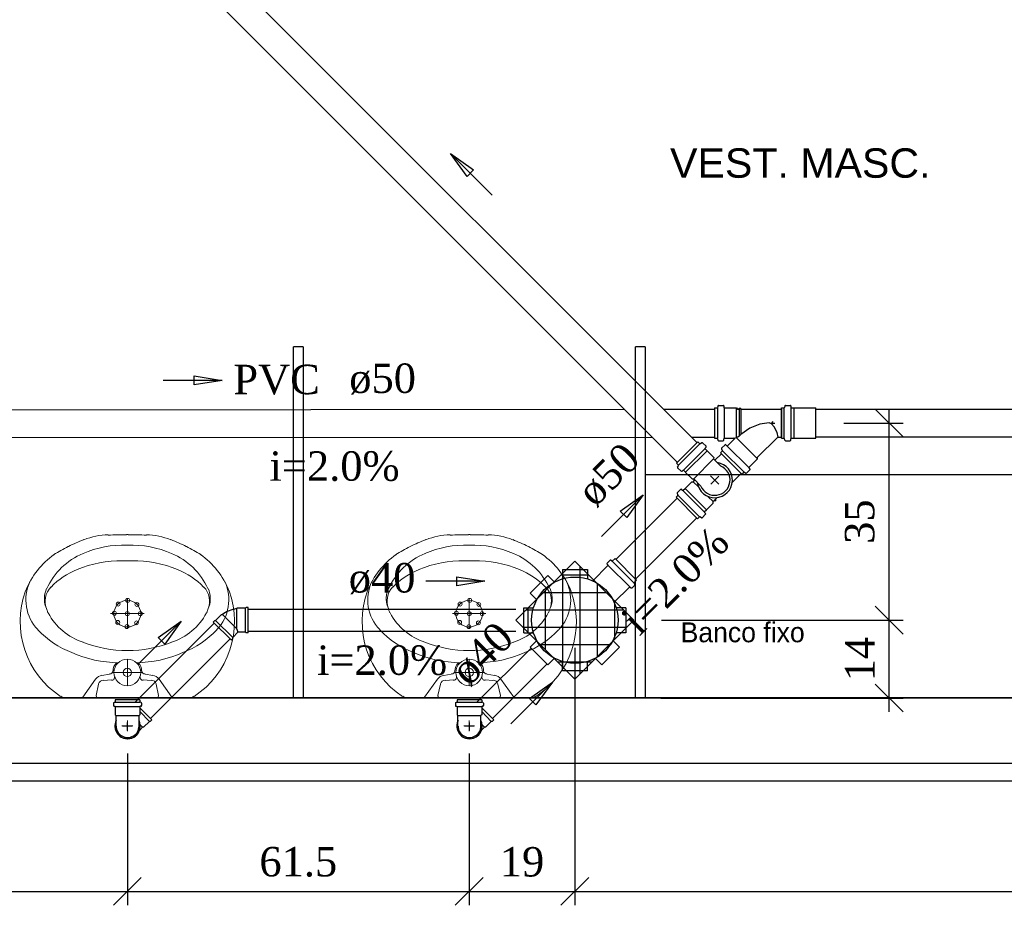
# Model space of a CAD drawing. Header units: millimetres. Extents: x 664 to 730045, y -4 to 80.
# Tile 46 of 78: x 733.97 to 741.05, y 19.12 to 25.5. Entities that reach past the tile are written whole.
import ezdxf

# ---------------------------------------------------------------- set-up
doc = ezdxf.new("R2010")
doc.units = ezdxf.units.MM
doc.header["$MEASUREMENT"] = 0
for name, color, linetype, lineweight in [('CV-Sentido tubo', 7, 'Continuous', 20), ('CV-Seção tubo', 1, 'Continuous', 30), ('Simbolos', 1, 'Continuous', 30), ('SIMBOLOS INT', 8, 'Continuous', 5), ('SIMBOLOS-INT', 1, 'Continuous', 30), ('Simbolos_int', 1, 'Continuous', 30), ('TQ-Sentido tubo', 7, 'Continuous', 20), ('TQ-Seção tubo', 1, 'Continuous', 30), ('TQ-Textos tubo', 7, 'Continuous', 20)]:
    doc.layers.add(name, color=color, linetype=linetype, lineweight=lineweight)
doc.styles.add('Arial', font='arial.ttf')
doc.styles.add('CenturyGothic', font='GOTHIC.TTF')
doc.styles.add('TimesNewRoman', font='times.ttf')
doc.dimstyles.get("Standard").update_dxf_attribs({"dimtxt": 0.18, "dimasz": 0.18, "dimexe": 0.18, "dimexo": 0.0625, "dimgap": 0.09, "dimtad": 0, "dimtih": 1, "dimtoh": 1, "dimdec": 4, "dimzin": 0, "dimdsep": 46, "dimtxsty": 'Standard', "dimcen": 0.09, "dimadec": 0, "dimazin": 0, "dimtfac": 1, "dimtdec": 4, "dimtofl": 0, "dimtmove": 0, "dimatfit": 3, "dimfxl": 0, "dimtolj": 1, "dimtzin": 0, "dimarcsym": 0})
doc.dimstyles.new('UM_25.000000', dxfattribs={"dimtxt": 0.18, "dimasz": 0.2, "dimexe": 0.1, "dimexo": 0.2, "dimgap": 0, "dimtad": 1, "dimtih": 1, "dimtoh": 1, "dimdec": 1, "dimlfac": 25, "dimzin": 0, "dimdsep": 46, "dimtxsty": 'Standard', "dimblk": 'CLOSED', "dimblk1": 'CLOSED', "dimblk2": 'CLOSED', "dimcen": 0.09, "dimdle": 0.1, "dimadec": 1, "dimazin": 2, "dimtfac": 1, "dimtdec": 4, "dimtofl": 0, "dimtmove": 0, "dimatfit": 3, "dimldrblk": 'CLOSED', "dimfxl": 0, "dimtolj": 1, "dimarcsym": 0})

# ---------------------------------------------------------------- blocks, each defined once
blk = doc.blocks.new('_OBLIQUE')
at = {"color": 0, "linetype": 'ByBlock', "lineweight": -2}
blk.add_line((-0.5, -0.5), (0.5, 0.5), dxfattribs=at)
blk = doc.blocks.new('*D62')
at = {"color": 0, "linetype": 'Continuous', "lineweight": -2}
for p, q in [((740.2241, 20.5148), (740.2241, 21.2748)), ((738.5861, 21.1748), (740.3241, 21.1748)), ((738.5801, 20.6148), (740.3241, 20.6148))]:
    blk.add_line(p, q, dxfattribs=at)
at = {"layer": 'Defpoints', "color": 0}
for p in [(738.3861, 21.1748), (740.2241, 21.1748), (738.3801, 20.6148)]:
    blk.add_point(p, dxfattribs=at)
at = {"color": 0, "lineweight": -2, "xscale": 0.2, "yscale": 0.2, "zscale": 0.2}
for p, rotation in [((740.2241, 21.1748), 90), ((740.2241, 20.6148), 270)]:
    blk.add_blockref('_OBLIQUE', p, dxfattribs=dict(at, rotation=rotation))
at = {"color": 7, "insert": (740.0123, 20.8948), "char_height": 0.2118, "attachment_point": 5, "rotation": 90, "style": 'TimesNewRoman'}
blk.add_mtext('\\A1;14', dxfattribs=at)
blk = doc.blocks.new('*D63')
at = {"color": 0, "linetype": 'Continuous', "lineweight": -2}
for p, q in [((740.2241, 21.0748), (740.2241, 22.6932)), ((739.8971, 22.5932), (740.3241, 22.5932)), ((738.5861, 21.1748), (740.3241, 21.1748))]:
    blk.add_line(p, q, dxfattribs=at)
at = {"layer": 'Defpoints', "color": 0}
for p in [(739.6971, 22.5932), (740.2241, 22.5932), (738.3861, 21.1748)]:
    blk.add_point(p, dxfattribs=at)
at = {"color": 0, "lineweight": -2, "xscale": 0.2, "yscale": 0.2, "zscale": 0.2}
for p, rotation in [((740.2241, 22.5932), 90), ((740.2241, 21.1748), 270)]:
    blk.add_blockref('_OBLIQUE', p, dxfattribs=dict(at, rotation=rotation))
at = {"color": 7, "insert": (740.0123, 21.884), "char_height": 0.2118, "attachment_point": 5, "rotation": 90, "style": 'TimesNewRoman'}
blk.add_mtext('\\A1;35', dxfattribs=at)
blk = doc.blocks.new('*D66')
at = {"color": 0, "linetype": 'Continuous', "lineweight": -2}
for p, q in [((731.6711, 20.2148), (731.6711, 19.123)), ((734.7421, 20.2148), (734.7421, 19.123)), ((731.5711, 19.223), (734.8421, 19.223))]:
    blk.add_line(p, q, dxfattribs=at)
at = {"layer": 'Defpoints', "color": 0}
for p in [(731.6711, 20.4148), (734.7421, 20.4148), (734.7421, 19.223)]:
    blk.add_point(p, dxfattribs=at)
at = {"color": 0, "lineweight": -2, "xscale": 0.2, "yscale": 0.2, "zscale": 0.2, "rotation": 180}
blk.add_blockref('_OBLIQUE', (731.6711, 19.223), dxfattribs=at)
at = {"color": 0, "lineweight": -2, "xscale": 0.2, "yscale": 0.2, "zscale": 0.2}
blk.add_blockref('_OBLIQUE', (734.7421, 19.223), dxfattribs=at)
at = {"color": 7, "insert": (733.2066, 19.4348), "char_height": 0.2118, "attachment_point": 5, "rotation": 0.00573, "style": 'TimesNewRoman'}
blk.add_mtext('\\A1;77', dxfattribs=at)
blk = doc.blocks.new('*D67')
at = {"color": 0, "linetype": 'Continuous', "lineweight": -2}
for p, q in [((734.7421, 20.2148), (734.7421, 19.123)), ((737.2021, 20.2148), (737.2021, 19.123)), ((734.6421, 19.223), (737.3021, 19.223))]:
    blk.add_line(p, q, dxfattribs=at)
at = {"layer": 'Defpoints', "color": 0}
for p in [(734.7421, 20.4148), (737.2021, 20.4148), (737.2021, 19.223)]:
    blk.add_point(p, dxfattribs=at)
at = {"color": 0, "lineweight": -2, "xscale": 0.2, "yscale": 0.2, "zscale": 0.2, "rotation": 180}
blk.add_blockref('_OBLIQUE', (734.7421, 19.223), dxfattribs=at)
at = {"color": 0, "lineweight": -2, "xscale": 0.2, "yscale": 0.2, "zscale": 0.2}
blk.add_blockref('_OBLIQUE', (737.2021, 19.223), dxfattribs=at)
at = {"color": 7, "insert": (735.9721, 19.4348), "char_height": 0.2118, "attachment_point": 5, "rotation": 0.00573, "style": 'TimesNewRoman'}
blk.add_mtext('\\A1;61.5', dxfattribs=at)
blk = doc.blocks.new('*D68')
at = {"color": 0, "linetype": 'Continuous', "lineweight": -2}
for p, q in [((737.9621, 20.9748), (737.9621, 19.123)), ((737.2021, 20.2148), (737.2021, 19.123)), ((737.1021, 19.223), (738.0621, 19.223))]:
    blk.add_line(p, q, dxfattribs=at)
at = {"layer": 'Defpoints', "color": 0}
for p in [(737.9621, 21.1748), (737.2021, 20.4148), (737.9621, 19.223)]:
    blk.add_point(p, dxfattribs=at)
at = {"color": 0, "lineweight": -2, "xscale": 0.2, "yscale": 0.2, "zscale": 0.2, "rotation": 180}
blk.add_blockref('_OBLIQUE', (737.2021, 19.223), dxfattribs=at)
at = {"color": 0, "lineweight": -2, "xscale": 0.2, "yscale": 0.2, "zscale": 0.2}
blk.add_blockref('_OBLIQUE', (737.9621, 19.223), dxfattribs=at)
at = {"color": 7, "insert": (737.5821, 19.4348), "char_height": 0.2118, "attachment_point": 5, "rotation": 0.00573, "style": 'TimesNewRoman'}
blk.add_mtext('\\A1;19', dxfattribs=at)
blk = doc.blocks.new('*D69')
at = {"color": 0, "linetype": 'Continuous', "lineweight": -2}
for p, q in [((737.9621, 20.9748), (737.9621, 19.123)), ((747.0521, 19.8178), (747.0521, 19.123)), ((737.8621, 19.223), (747.1521, 19.223))]:
    blk.add_line(p, q, dxfattribs=at)
at = {"layer": 'Defpoints', "color": 0}
for p in [(737.9621, 21.1748), (747.0521, 20.0178), (747.0521, 19.223)]:
    blk.add_point(p, dxfattribs=at)
at = {"color": 0, "lineweight": -2, "xscale": 0.2, "yscale": 0.2, "zscale": 0.2, "rotation": 180}
blk.add_blockref('_OBLIQUE', (737.9621, 19.223), dxfattribs=at)
at = {"color": 0, "lineweight": -2, "xscale": 0.2, "yscale": 0.2, "zscale": 0.2}
blk.add_blockref('_OBLIQUE', (747.0521, 19.223), dxfattribs=at)
at = {"color": 7, "insert": (742.5071, 19.4348), "char_height": 0.2118, "attachment_point": 5, "style": 'TimesNewRoman'}
blk.add_mtext('\\A1;227', dxfattribs=at)

msp = doc.modelspace()

# ---------------------------------------------------------------- hatches: boundary and pattern name
at = {"linetype": 'Continuous'}
h = msp.add_hatch(dxfattribs=at)
h.set_pattern_fill('NET', color=256, style=0)
h.paths.add_polyline_path([(737.5378, 21.1748), (737.9621, 21.5991), (738.3861, 21.1748), (737.9621, 20.7505)])

# ---------------------------------------------------------------- linework, layer by layer
at = {"color": 7}
for p, q in [((735.9371, 20.6158), (735.9371, 23.1408)), ((736.0071, 23.1408), (735.9371, 23.1408)), ((736.0071, 23.1408), (736.0071, 20.6158)), ((738.3981, 20.6158), (738.3981, 23.1408)), ((738.4681, 23.1408), (738.3981, 23.1408)), ((738.4681, 23.1408), (738.4681, 20.6158)), ((742.2181, 22.2208), (738.4681, 22.2208)), ((746.5541, 20.6158), (730.1951, 20.6158)), ((746.5611, 20.6148), (730.1991, 20.6148)), ((746.3901, 20.1438), (730.3761, 20.1438)), ((730.1951, 20.0178), (746.5541, 20.0178)), ((730.1991, 20.0178), (746.5611, 20.0178))]:
    msp.add_line(p, q, dxfattribs=at)
for p, q in [((737.5378, 21.1748), (737.9621, 21.5991)), ((737.9621, 21.5991), (738.3861, 21.1748)), ((737.5378, 21.1748), (737.9621, 20.7505)), ((737.9621, 20.7505), (738.3861, 21.1748))]:
    msp.add_line(p, q)
at = {"layer": 'CV-Seção tubo'}
for p, q in [((738.8421, 22.4515), (735.5336, 25.76)), ((738.7001, 22.3101), (735.3921, 25.6186))]:
    msp.add_line(p, q, dxfattribs=at)
at = {"layer": 'Simbolos'}
for p, q in [((738.9671, 22.7022), (738.9671, 22.4842)), ((738.9671, 22.7022), (738.9841, 22.7022)), ((738.9921, 22.7172), (738.9881, 22.7052)), ((738.9951, 22.7202), (739.0301, 22.7202)), ((739.0341, 22.7172), (739.0351, 22.7062)), ((739.0391, 22.7022), (739.0581, 22.7022)), ((739.0581, 22.7022), (739.0591, 22.7022)), ((739.0591, 22.7022), (739.1261, 22.7022)), ((739.1261, 22.7022), (739.1331, 22.6942)), ((739.1331, 22.6942), (739.1441, 22.6942)), ((739.1441, 22.7002), (739.1561, 22.7002)), ((739.1441, 22.6942), (739.1441, 22.7002)), ((739.1561, 22.6942), (739.1561, 22.7002)), ((739.1561, 22.6942), (739.4491, 22.6942)), ((739.4491, 22.4842), (739.4491, 22.7022)), ((739.4491, 22.7022), (739.4661, 22.7022)), ((739.4731, 22.7172), (739.4701, 22.7052)), ((739.4771, 22.7202), (739.5121, 22.7202)), ((739.5161, 22.7172), (739.5171, 22.7062)), ((739.5211, 22.7022), (739.5401, 22.7022)), ((739.5401, 22.7022), (739.5411, 22.7022)), ((739.5411, 22.7022), (739.6971, 22.7022)), ((738.9671, 22.4842), (738.9841, 22.4842)), ((738.9921, 22.4692), (738.9881, 22.4812)), ((738.9951, 22.4662), (739.0301, 22.4662)), ((739.0341, 22.4692), (739.0351, 22.4802)), ((739.0391, 22.4842), (739.0581, 22.4842)), ((739.0581, 22.4842), (739.0591, 22.4842)), ((739.0591, 22.4842), (739.1061, 22.4842)), ((739.0611, 22.4302), (739.1091, 22.4782)), ((739.2771, 22.3472), (739.4191, 22.4902)), ((739.4241, 22.4922), (739.4491, 22.4922)), ((739.4491, 22.4842), (739.4661, 22.4842)), ((739.4731, 22.4692), (739.4701, 22.4812)), ((739.4771, 22.4662), (739.5121, 22.4662)), ((739.5161, 22.4692), (739.5171, 22.4802)), ((739.5211, 22.4842), (739.5401, 22.4842)), ((739.5401, 22.4842), (739.5411, 22.4842)), ((739.5411, 22.4842), (739.6971, 22.4842)), ((738.6941, 22.3037), (738.8481, 22.4579)), ((738.8481, 22.4579), (738.8601, 22.4458)), ((738.8761, 22.4515), (738.8651, 22.4451)), ((738.8811, 22.4508), (738.9061, 22.426)), ((738.9061, 22.4211), (738.8991, 22.4126)), ((738.8991, 22.407), (738.9131, 22.3935)), ((738.9131, 22.3935), (738.9131, 22.3928)), ((738.9131, 22.3928), (738.9611, 22.3454)), ((739.0101, 22.3792), (739.0231, 22.3912)), ((739.0171, 22.4072), (739.0231, 22.3962)), ((739.0181, 22.4122), (739.0431, 22.4362)), ((739.0481, 22.4372), (739.0561, 22.4302)), ((738.9611, 22.3454), (738.9601, 22.3348)), ((738.9601, 22.3348), (739.0121, 22.2832)), ((738.9691, 22.3256), (739.0171, 22.373)), ((739.0101, 22.3792), (739.1651, 22.2242)), ((739.2161, 22.2752), (739.2771, 22.3362)), ((739.2771, 22.3362), (739.2771, 22.3472)), ((738.6941, 22.3037), (738.7061, 22.2917)), ((738.7001, 22.2761), (738.7071, 22.2867)), ((738.7011, 22.2712), (738.7261, 22.2464)), ((738.7311, 22.2457), (738.7391, 22.2528)), ((738.7451, 22.2528), (738.7581, 22.2394)), ((739.1981, 22.2322), (739.2221, 22.2572)), ((739.2231, 22.2622), (739.2161, 22.2702)), ((738.7581, 22.2394), (738.7591, 22.2387)), ((738.7591, 22.2387), (738.8071, 22.1913)), ((738.8071, 22.1913), (738.8171, 22.192)), ((738.8141, 22.1708), (738.8261, 22.1828)), ((738.8171, 22.192), (738.8691, 22.1404)), ((738.8181, 22.1828), (738.8221, 22.187)), ((738.8211, 22.1779), (738.8181, 22.1828)), ((739.0951, 22.1658), (739.1591, 22.2302)), ((739.1651, 22.2242), (739.1771, 22.2372)), ((739.1931, 22.2312), (739.1821, 22.2372)), ((738.6981, 22.0916), (738.7231, 22.1163)), ((738.7281, 22.117), (738.7371, 22.11)), ((738.7421, 22.11), (738.7561, 22.1234)), ((738.7561, 22.1234), (738.8041, 22.1715)), ((738.8041, 22.1715), (738.8141, 22.1708)), ((738.6911, 22.0591), (738.7031, 22.0711)), ((738.8451, 21.9049), (738.6911, 22.0591)), ((738.6981, 22.0866), (738.7041, 22.076)), ((738.9571, 22.0279), (738.9861, 22.0569)), ((738.9641, 22.035), (738.9691, 22.0315)), ((738.9691, 22.0315), (738.9771, 22.0393)), ((738.9731, 22.0442), (738.9771, 22.0393)), ((738.8961, 21.9558), (738.9101, 21.9693)), ((738.9101, 21.9693), (738.9581, 22.0173)), ((738.9581, 22.0173), (738.9571, 22.0279)), ((738.8451, 21.9049), (738.8571, 21.9169)), ((738.8731, 21.9113), (738.8621, 21.9176)), ((738.8781, 21.912), (738.9031, 21.9367)), ((738.9031, 21.9417), (738.8961, 21.9502)), ((738.2511, 21.6182), (738.2311, 21.5984)), ((738.4051, 21.464), (738.2511, 21.6182)), ((737.8721, 21.5404), (738.0521, 21.5404)), ((737.8721, 21.5404), (737.8721, 21.4725)), ((738.0521, 21.5404), (738.0521, 21.4725)), ((738.2001, 21.5672), (738.0911, 21.4576)), ((738.2001, 21.5729), (738.1931, 21.5814)), ((738.2131, 21.6054), (738.1941, 21.5863)), ((738.2311, 21.5984), (738.2181, 21.6061)), ((737.6401, 21.37), (737.7671, 21.4972)), ((737.7671, 21.4972), (737.8161, 21.4485)), ((738.3541, 21.4131), (738.2451, 21.3035)), ((738.3601, 21.4131), (738.3691, 21.406)), ((738.3931, 21.4258), (738.3741, 21.4067)), ((738.4051, 21.464), (738.3861, 21.4442)), ((738.3861, 21.4442), (738.3931, 21.4308)), ((737.6401, 21.37), (737.6881, 21.3212)), ((735.5325, 21.2618), (735.5275, 21.2568)), ((735.5919, 21.2618), (735.5325, 21.2618)), ((735.5961, 21.266), (735.5919, 21.2618)), ((735.6117, 21.266), (735.5961, 21.266)), ((735.6117, 21.0836), (735.6117, 21.266)), ((737.5961, 21.085), (737.5961, 21.2646)), ((737.5961, 21.2646), (737.6641, 21.2646)), ((738.3281, 21.2646), (738.2601, 21.2646)), ((738.3281, 21.2646), (738.3281, 21.085)), ((735.3769, 21.1727), (735.4194, 21.2151)), ((735.4194, 21.2151), (735.4264, 21.2151)), ((735.36, 21.1614), (735.3713, 21.1727)), ((735.4887, 21.0327), (735.36, 21.1614)), ((735.3713, 21.1727), (735.3769, 21.1727)), ((735.4887, 21.0327), (735.5, 21.044)), ((735.5, 21.0496), (735.5382, 21.0878)), ((735.5, 21.044), (735.5, 21.0496)), ((735.5919, 21.0878), (735.5382, 21.0878)), ((735.5961, 21.0836), (735.5919, 21.0878)), ((735.6117, 21.0836), (735.5961, 21.0836)), ((737.5961, 21.085), (737.6641, 21.085)), ((738.3281, 21.085), (738.2601, 21.085)), ((737.6401, 20.9796), (737.6881, 21.0284)), ((737.7671, 20.8524), (737.6401, 20.9796)), ((738.2841, 20.9796), (738.1571, 20.8524)), ((738.2841, 20.9796), (738.2361, 21.0284)), ((737.7671, 20.8524), (737.8161, 20.9011)), ((738.1571, 20.8524), (738.1081, 20.9011)), ((737.8721, 20.8092), (737.8721, 20.8771)), ((738.0521, 20.8092), (738.0521, 20.8771)), ((738.0521, 20.8092), (737.8721, 20.8092)), ((734.6431, 20.5788), (734.6431, 20.5598)), ((734.6461, 20.5828), (734.6521, 20.5848)), ((734.6471, 20.5558), (734.6521, 20.5558)), ((734.8321, 20.6008), (734.6551, 20.6008)), ((734.6551, 20.6008), (734.6551, 20.5888)), ((734.6551, 20.5518), (734.6551, 20.4948)), ((734.8321, 20.6008), (734.8321, 20.5888)), ((734.8321, 20.5518), (734.8321, 20.4948)), ((734.8411, 20.5828), (734.8351, 20.5848)), ((734.8401, 20.5558), (734.8351, 20.5558)), ((734.8441, 20.5788), (734.8441, 20.5598)), ((737.1031, 20.5788), (737.1031, 20.5598)), ((737.1061, 20.5828), (737.1121, 20.5848)), ((737.1071, 20.5558), (737.1121, 20.5558)), ((737.2921, 20.6008), (737.1151, 20.6008)), ((737.1151, 20.6008), (737.1151, 20.5888)), ((737.1151, 20.5518), (737.1151, 20.4948)), ((737.2921, 20.6008), (737.2921, 20.5888)), ((737.2921, 20.5518), (737.2921, 20.4948)), ((737.3011, 20.5828), (737.2951, 20.5848)), ((737.3001, 20.5558), (737.2951, 20.5558)), ((737.3041, 20.5788), (737.3041, 20.5598)), ((734.6551, 20.4948), (734.6611, 20.4888)), ((734.6611, 20.4518), (734.6611, 20.4888)), ((734.8321, 20.4948), (734.8261, 20.4888)), ((734.8261, 20.4518), (734.8261, 20.4888)), ((734.9181, 20.4588), (734.8321, 20.5448)), ((737.1151, 20.4948), (737.1211, 20.4888)), ((737.1211, 20.4518), (737.1211, 20.4888)), ((737.2921, 20.4948), (737.2861, 20.4888)), ((737.2861, 20.4518), (737.2861, 20.4888)), ((737.3781, 20.4588), (737.2921, 20.5448)), ((734.6611, 20.4128), (734.6611, 20.4518)), ((734.8261, 20.4128), (734.8261, 20.4518)), ((734.8291, 20.3818), (734.8521, 20.4048)), ((734.8591, 20.4048), (734.8521, 20.4048)), ((734.9011, 20.4468), (734.8591, 20.4048)), ((734.9071, 20.4468), (734.9011, 20.4468)), ((734.9181, 20.4588), (734.9071, 20.4468)), ((737.1211, 20.4128), (737.1211, 20.4518)), ((737.2861, 20.4128), (737.2861, 20.4518)), ((737.2891, 20.3818), (737.3121, 20.4048)), ((737.3191, 20.4048), (737.3121, 20.4048)), ((737.3611, 20.4468), (737.3191, 20.4048)), ((737.3671, 20.4468), (737.3611, 20.4468)), ((737.3781, 20.4588), (737.3671, 20.4468))]:
    msp.add_line(p, q, dxfattribs=at)
msp.add_circle((737.9621, 21.1748), 0.3108, dxfattribs=at)
for centre, radius, start, end in [((738.9841, 22.7062), 0.004, 270, 345), ((738.9951, 22.7162), 0.004, 90, 165), ((739.0301, 22.7162), 0.004, 4.99989, 90), ((739.0391, 22.7062), 0.004, 185, 270), ((739.4661, 22.7062), 0.004, 270, 345), ((739.4771, 22.7162), 0.004, 90, 165), ((739.5121, 22.7162), 0.004, 5, 90), ((739.5211, 22.7062), 0.004, 185, 270), ((738.9841, 22.4802), 0.004, 14.9999, 90), ((738.9951, 22.4702), 0.004, 195, 270), ((739.0301, 22.4702), 0.004, 270, 355), ((739.0391, 22.4802), 0.004, 90, 175), ((739.1061, 22.4802), 0.004, 315, 90), ((739.4241, 22.4862), 0.006, 90, 135), ((739.4661, 22.4802), 0.004, 15, 90), ((739.4771, 22.4702), 0.004, 195, 270), ((739.5121, 22.4702), 0.004, 270, 355), ((739.5211, 22.4802), 0.004, 90, 175), ((738.8631, 22.4487), 0.004, 225, 300), ((738.8781, 22.448), 0.004, 45, 120), ((738.9021, 22.4098), 0.004, 140, 225), ((738.9031, 22.4232), 0.004, 320, 45), ((739.0211, 22.4092), 0.004, 135, 210), ((739.0201, 22.3942), 0.004, 315, 30.0001), ((739.0451, 22.4342), 0.004, 49.9998, 135), ((739.0591, 22.4332), 0.004, 230, 315), ((738.7041, 22.274), 0.004, 150, 225), ((738.7031, 22.2889), 0.004, 330, 45), ((738.7291, 22.2493), 0.004, 225, 310), ((738.7421, 22.25), 0.004, 45, 130), ((738.9691, 22.1828), 0.1094, 202.953, 67.0474), ((739.2191, 22.2732), 0.004, 135, 220), ((739.2201, 22.2592), 0.004, 315, 39.9996), ((739.1801, 22.2342), 0.004, 60, 135), ((739.1951, 22.2352), 0.004, 240, 315), ((738.7261, 22.1135), 0.004, 50, 135), ((738.7391, 22.1128), 0.004, 230, 315), ((738.7011, 22.0888), 0.004, 135, 210), ((738.7001, 22.0739), 0.004, 315, 30), ((738.8601, 21.9141), 0.004, 60, 135), ((738.8751, 21.9148), 0.004, 240, 315), ((738.8991, 21.953), 0.004, 135, 220), ((738.9001, 21.9396), 0.004, 315, 40), ((738.1971, 21.5835), 0.004, 135, 220), ((738.1971, 21.5701), 0.004, 315, 40), ((738.2161, 21.6026), 0.004, 59.9999, 135), ((738.2311, 21.6033), 0.004, 240, 315), ((738.3571, 21.4103), 0.004, 49.9999, 135), ((738.3711, 21.4096), 0.004, 230, 315), ((738.3911, 21.4435), 0.004, 135, 210), ((738.3901, 21.4287), 0.004, 315, 30), ((735.5636, 21.027), 0.2337, 98.9327, 126.067), ((734.6471, 20.5788), 0.004, 105, 180), ((734.6471, 20.5598), 0.004, 180, 265), ((734.6511, 20.5518), 0.004, 0.00001, 85), ((734.6511, 20.5888), 0.004, 285, 0.00001), ((734.8361, 20.5888), 0.004, 180, 255), ((734.8361, 20.5518), 0.004, 95, 180), ((734.8401, 20.5598), 0.004, 275, 0.00001), ((734.8401, 20.5788), 0.004, 0.00001, 75), ((737.1071, 20.5788), 0.004, 105, 180), ((737.1071, 20.5598), 0.004, 180, 265), ((737.1111, 20.5518), 0.004, 0.00009, 84.9999), ((737.1111, 20.5888), 0.004, 285, 0.00009), ((737.2961, 20.5888), 0.004, 180, 255), ((737.2961, 20.5518), 0.004, 94.9999, 180), ((737.3001, 20.5598), 0.004, 275, 0.00009), ((737.3001, 20.5788), 0.004, 0.00009, 74.9999), ((734.7441, 20.4128), 0.0823, 180, 0.00001), ((737.2041, 20.4128), 0.0823, 180, 0.00009)]:
    msp.add_arc(centre, radius, start, end, dxfattribs=at)
at = {"layer": 'SIMBOLOS INT', "linetype": 'Continuous'}
for p, q in [((734.7361, 21.7918), (734.7421, 21.7918)), ((734.7421, 21.7918), (734.7481, 21.7918)), ((737.1961, 21.7918), (737.2021, 21.7918)), ((737.2021, 21.7918), (737.2081, 21.7918)), ((734.7121, 21.6028), (734.7421, 21.6028)), ((734.7421, 21.6028), (734.7721, 21.6028)), ((737.1721, 21.6028), (737.2021, 21.6028)), ((737.2021, 21.6028), (737.2321, 21.6028)), ((734.7421, 21.3298), (734.7421, 21.1138)), ((737.2021, 21.3298), (737.2021, 21.1138)), ((734.1541, 21.2758), (734.1601, 21.2608)), ((735.3241, 21.2608), (735.3301, 21.2758)), ((736.6141, 21.2758), (736.6201, 21.2608)), ((737.7841, 21.2608), (737.7901, 21.2758)), ((734.6221, 21.2218), (734.7421, 21.2218)), ((734.8621, 21.2218), (734.7421, 21.2218)), ((737.0821, 21.2218), (737.2021, 21.2218)), ((737.3221, 21.2218), (737.2021, 21.2218)), ((734.7421, 20.8948), (734.7421, 20.7028)), ((737.2021, 20.8948), (737.2021, 20.7028)), ((734.5591, 20.7778), (734.6131, 20.7868)), ((734.8471, 20.7988), (734.6341, 20.7988)), ((734.9251, 20.7778), (734.8711, 20.7868)), ((737.0191, 20.7778), (737.0731, 20.7868)), ((737.3071, 20.7988), (737.0941, 20.7988)), ((737.3851, 20.7778), (737.3311, 20.7868)), ((734.4211, 20.6218), (734.5141, 20.7508)), ((734.5171, 20.6338), (734.5351, 20.7148)), ((734.5711, 20.7418), (734.6281, 20.7448)), ((734.9131, 20.7418), (734.8561, 20.7448)), ((734.9671, 20.6338), (734.9491, 20.7148)), ((735.0631, 20.6218), (734.9701, 20.7508)), ((736.8811, 20.6218), (736.9741, 20.7508)), ((736.9771, 20.6338), (736.9951, 20.7148)), ((737.0311, 20.7418), (737.0881, 20.7448)), ((737.3731, 20.7418), (737.3161, 20.7448)), ((737.4271, 20.6338), (737.4091, 20.7148)), ((737.5231, 20.6218), (737.4301, 20.7508)), ((734.7421, 20.6158), (734.2951, 20.6158)), ((735.1891, 20.6158), (734.7421, 20.6158)), ((737.2021, 20.6158), (736.7551, 20.6158)), ((737.6491, 20.6158), (737.2021, 20.6158)), ((734.7031, 20.4148), (734.7811, 20.4148)), ((734.7421, 20.3758), (734.7421, 20.4538)), ((737.1631, 20.4148), (737.2411, 20.4148)), ((737.2021, 20.3758), (737.2021, 20.4538))]:
    msp.add_line(p, q, dxfattribs=at)
for centre, radius in [((734.7451, 21.3178), 0.014), ((737.2051, 21.3178), 0.014), ((734.7421, 21.2218), 0.096), ((734.6761, 21.2908), 0.014), ((734.8111, 21.2878), 0.014), ((737.2021, 21.2218), 0.096), ((737.1361, 21.2908), 0.014), ((737.2711, 21.2878), 0.014), ((734.6491, 21.2248), 0.014), ((734.7421, 21.2218), 0.014), ((734.8351, 21.2218), 0.014), ((737.1091, 21.2248), 0.014), ((737.2021, 21.2218), 0.014), ((737.2951, 21.2218), 0.014), ((734.6731, 21.1588), 0.014), ((734.7391, 21.1288), 0.014), ((734.8081, 21.1558), 0.014), ((737.1331, 21.1588), 0.014), ((737.1991, 21.1288), 0.014), ((737.2681, 21.1558), 0.014), ((734.7421, 20.7988), 0.096), ((734.7421, 20.7988), 0.03), ((737.2021, 20.7988), 0.096), ((737.2021, 20.7988), 0.03)]:
    msp.add_circle(centre, radius, dxfattribs=at)
for centre, radius, start, end in [((734.9131, 20.4988), 1.3454, 111.067, 116.263), ((734.6221, 21.2548), 0.5352, 91.845, 111.067), ((734.7361, 17.7268), 4.0626, 90, 91.845), ((734.7481, 17.7268), 4.0626, 88.155, 90), ((734.8621, 21.2548), 0.5352, 68.933, 88.155), ((734.5711, 20.4988), 1.3454, 63.737, 68.933), ((737.3731, 20.4988), 1.3454, 111.067, 116.263), ((737.0821, 21.2548), 0.5352, 91.845, 111.067), ((737.1961, 17.7268), 4.0626, 90, 91.845), ((737.2081, 17.7268), 4.0626, 88.155, 90), ((737.3221, 21.2548), 0.5352, 68.933, 88.155), ((737.0311, 20.4988), 1.3454, 63.737, 68.933), ((734.7841, 20.7568), 1.0566, 116.263, 122.661), ((734.7091, 21.0118), 0.7032, 87.342, 113.991), ((734.7751, 21.0118), 0.7032, 66.0089, 92.658), ((734.7001, 20.7568), 1.0566, 57.339, 63.737), ((737.2441, 20.7568), 1.0566, 116.263, 122.661), ((737.1691, 21.0118), 0.7032, 87.342, 113.991), ((737.2351, 21.0118), 0.7032, 66.0089, 92.658), ((737.1601, 20.7568), 1.0566, 57.339, 63.737), ((734.5531, 21.1708), 0.5838, 125.259, 158.153), ((734.6161, 21.1948), 0.4987, 112.673, 155.486), ((734.8681, 21.1948), 0.4987, 24.514, 67.327), ((734.9311, 21.1708), 0.5838, 21.847, 54.741), ((737.0131, 21.1708), 0.5838, 125.259, 158.153), ((737.0761, 21.1948), 0.4987, 112.673, 155.486), ((737.3281, 21.1948), 0.4987, 24.514, 67.327), ((737.3911, 21.1708), 0.5838, 21.847, 54.741), ((734.5981, 21.0148), 0.5681, 112.437, 135.424), ((734.6971, 20.7718), 0.8305, 89.138, 112.437), ((734.7871, 20.7718), 0.8305, 67.563, 90.862), ((734.8861, 21.0148), 0.5681, 44.576, 67.563), ((737.0581, 21.0148), 0.5681, 112.437, 135.424), ((737.1571, 20.7718), 0.8305, 89.138, 112.437), ((737.2471, 20.7718), 0.8305, 67.563, 90.862), ((737.3461, 21.0148), 0.5681, 44.576, 67.563), ((734.3221, 21.3208), 0.3101, 154.828, 223.687), ((734.3191, 21.3298), 0.1742, 155.486, 198.306), ((734.2981, 21.3118), 0.1475, 135.424, 204.407), ((735.1861, 21.3118), 0.1475, 335.593, 44.576), ((735.1651, 21.3298), 0.1742, 341.694, 24.514), ((735.1621, 21.3208), 0.3101, 316.313, 25.172), ((736.7821, 21.3208), 0.3101, 154.828, 223.687), ((736.7791, 21.3298), 0.1742, 155.486, 198.306), ((736.7581, 21.3118), 0.1475, 135.424, 204.407), ((737.6461, 21.3118), 0.1475, 335.593, 44.576), ((737.6251, 21.3298), 0.1742, 341.694, 24.514), ((737.6221, 21.3208), 0.3101, 316.313, 25.172), ((734.6161, 21.1648), 0.6448, 159.964, 236.725), ((734.8681, 21.1648), 0.6448, 303.275, 20.036), ((737.0761, 21.1648), 0.6448, 159.964, 236.725), ((737.3281, 21.1648), 0.6448, 303.275, 20.036), ((734.3581, 21.3058), 0.2027, 195.66, 202.496), ((734.5591, 21.4318), 0.4368, 208.024, 251.915), ((734.9251, 21.4318), 0.4368, 288.085, 331.976), ((735.1261, 21.3058), 0.2027, 337.504, 344.34), ((736.8181, 21.3058), 0.2027, 195.66, 202.496), ((737.0191, 21.4318), 0.4368, 208.024, 251.915), ((737.3851, 21.4318), 0.4368, 288.085, 331.976), ((737.5861, 21.3058), 0.2027, 337.504, 344.34), ((734.5741, 21.5488), 0.6497, 223.017, 249.17), ((734.9101, 21.5488), 0.6497, 290.83, 316.983), ((737.0341, 21.5488), 0.6497, 223.017, 249.17), ((737.3701, 21.5488), 0.6497, 290.83, 316.983), ((734.7361, 21.8068), 0.8501, 248.341, 270.42), ((734.7481, 21.8068), 0.8501, 269.58, 291.659), ((737.1961, 21.8068), 0.8501, 248.341, 270.42), ((737.2081, 21.8068), 0.8501, 269.58, 291.659), ((734.6881, 21.7318), 0.8629, 246.351, 269.33), ((734.7961, 21.7318), 0.8629, 270.669, 293.649), ((737.1481, 21.7318), 0.8629, 246.351, 269.33), ((737.2561, 21.7318), 0.8629, 270.669, 293.649), ((734.7061, 20.8138), 0.0671, 127.563, 184.146), ((734.7781, 20.8138), 0.0671, 355.854, 52.437), ((737.1661, 20.8138), 0.0671, 127.563, 184.146), ((737.2381, 20.8138), 0.0671, 355.854, 52.437), ((734.5741, 20.7028), 0.077, 100.865, 141.792), ((734.6131, 20.8138), 0.0261, 273.901, 351.12), ((734.6311, 20.7628), 0.0194, 257.997, 15.822), ((734.8531, 20.7628), 0.0194, 164.178, 282.003), ((734.8711, 20.8138), 0.0261, 188.88, 266.099), ((734.9101, 20.7028), 0.077, 38.208, 79.135), ((737.0341, 20.7028), 0.077, 100.865, 141.792), ((737.0731, 20.8138), 0.0261, 273.901, 351.12), ((737.0911, 20.7628), 0.0194, 257.997, 15.822), ((737.3131, 20.7628), 0.0194, 164.178, 282.003), ((737.3311, 20.8138), 0.0261, 188.88, 266.099), ((737.3701, 20.7028), 0.077, 38.208, 79.135), ((734.5681, 20.7088), 0.0334, 87.55, 167.261), ((734.9161, 20.7088), 0.0334, 12.739, 92.45), ((737.0281, 20.7088), 0.0334, 87.55, 167.261), ((737.3761, 20.7088), 0.0334, 12.739, 92.45), ((734.2981, 20.6728), 0.0568, 232.065, 269.055), ((734.5321, 20.6308), 0.015, 159.871, 261.149), ((734.9521, 20.6308), 0.015, 278.851, 20.129), ((735.1861, 20.6728), 0.0568, 270.945, 307.935), ((736.7581, 20.6728), 0.0568, 232.065, 269.055), ((736.9921, 20.6308), 0.015, 159.871, 261.149), ((737.4121, 20.6308), 0.015, 278.851, 20.129), ((737.6461, 20.6728), 0.0568, 270.945, 307.935)]:
    msp.add_arc(centre, radius, start, end, dxfattribs=at)
at = {"layer": 'SIMBOLOS-INT'}
for p, q in [((738.9881, 22.7022), (738.9881, 22.4842)), ((739.0361, 22.7022), (739.0361, 22.4842)), ((739.1261, 22.4882), (739.1261, 22.7022)), ((739.1441, 22.6942), (739.1441, 22.5002)), ((739.1561, 22.6942), (739.1561, 22.5102)), ((739.4491, 22.6942), (739.4491, 22.4922)), ((739.3761, 22.5902), (739.3901, 22.6042)), ((739.3691, 22.5932), (739.4011, 22.5932)), ((739.2771, 22.3362), (739.1251, 22.4882)), ((739.1441, 22.5002), (739.1561, 22.5102)), ((739.0251, 22.3942), (739.1801, 22.2392)), ((739.0591, 22.4282), (739.2141, 22.2732))]:
    msp.add_line(p, q, dxfattribs=at)
for points in [[(739.3771, 22.5882), (739.3601, 22.5942), (739.2921, 22.5852), (739.2221, 22.5562), (739.1561, 22.5102)], [(739.4241, 22.4922), (739.4171, 22.5252), (739.3961, 22.5652), (739.3771, 22.5882)], [(739.1441, 22.5002), (739.1341, 22.4922), (739.1101, 22.4812)]]:
    msp.add_lwpolyline(points, dxfattribs=at)
at = {"layer": 'Simbolos_int'}
for p, q in [((739.4691, 22.4842), (739.4691, 22.7022)), ((739.5181, 22.4842), (739.5181, 22.7022)), ((739.5401, 22.4842), (739.5401, 22.7022)), ((739.6971, 22.4842), (739.6971, 22.7022)), ((738.7081, 22.2896), (738.8621, 22.4437)), ((738.7431, 22.2549), (738.8971, 22.4091)), ((738.9131, 22.3935), (738.7581, 22.2394)), ((738.9601, 22.3348), (738.8171, 22.192)), ((739.1591, 22.2302), (739.0171, 22.373)), ((738.9691, 22.1828), (738.9371, 22.2146)), ((738.9371, 22.2146), (738.9981, 22.1538)), ((738.9401, 22.1538), (738.9981, 22.2118)), ((738.8941, 21.953), (738.7391, 22.1071)), ((738.9101, 21.9693), (738.7561, 22.1234)), ((738.8141, 22.1708), (738.8531, 22.1326)), ((738.8601, 21.919), (738.7051, 22.0732)), ((738.9571, 22.0279), (738.9191, 22.0661)), ((738.2021, 21.5694), (738.3571, 21.4152)), ((738.2311, 21.5984), (738.3861, 21.4442)), ((735.5275, 21.2568), (735.5275, 21.114)), ((735.5919, 21.0878), (735.5919, 21.2618)), ((735.5275, 21.114), (735.4264, 21.2151)), ((735.3769, 21.1727), (735.5, 21.0496)), ((735.5275, 21.114), (735.5318, 21.1027)), ((735.5318, 21.1027), (735.5382, 21.0878)), ((734.6551, 20.5848), (734.8321, 20.5848)), ((734.6551, 20.5548), (734.8321, 20.5548)), ((737.1151, 20.5848), (737.2921, 20.5848)), ((737.1151, 20.5548), (737.2921, 20.5548)), ((734.6611, 20.4888), (734.8261, 20.4888)), ((734.9011, 20.4468), (734.8321, 20.5168)), ((737.1211, 20.4888), (737.2861, 20.4888)), ((737.3611, 20.4468), (737.2921, 20.5168)), ((734.7771, 20.4128), (734.7081, 20.4128)), ((734.7441, 20.3808), (734.7441, 20.4388)), ((734.8521, 20.4048), (734.8341, 20.4228)), ((737.2371, 20.4128), (737.1681, 20.4128)), ((737.2041, 20.3808), (737.2041, 20.4388)), ((737.3121, 20.4048), (737.2941, 20.4228))]:
    msp.add_line(p, q, dxfattribs=at)
for centre, radius, start, end in [((738.9691, 22.1828), 0.1272, 187.861, 82.1393), ((734.7441, 20.4128), 0.0912, 154.623, 25.3768), ((734.7441, 20.4128), 0.0912, 154.623, 340.377), ((737.2041, 20.4128), 0.0912, 154.623, 25.3767), ((737.2041, 20.4128), 0.0912, 154.623, 340.377)]:
    msp.add_arc(centre, radius, start, end, dxfattribs=at)
at = {"layer": 'TQ-Seção tubo'}
for p, q in [((733.416, 22.6892), (738.3178, 22.6924)), ((738.601, 22.6926), (738.9671, 22.6929)), ((739.6971, 22.6932), (746.1241, 22.6932)), ((733.4161, 22.4892), (738.5177, 22.4926)), ((738.8009, 22.4928), (738.9671, 22.4929)), ((739.6971, 22.4932), (746.1241, 22.4932)), ((738.2571, 21.6119), (738.6981, 22.0526)), ((738.3991, 21.4705), (738.8391, 21.9112)), ((735.6117, 21.2548), (737.5378, 21.2548)), ((734.7955, 20.5814), (735.3677, 21.1536)), ((735.6117, 21.0948), (737.5378, 21.0948)), ((734.9087, 20.4682), (735.4809, 21.0405)), ((737.2555, 20.5814), (737.6471, 20.9726)), ((737.3687, 20.4682), (737.7601, 20.8594))]:
    msp.add_line(p, q, dxfattribs=at)

# ---------------------------------------------------------------- texts
at = {"insert": (738.6471, 24.3557), "char_height": 0.2118, "width": 3.766547, "attachment_point": 7, "line_spacing_factor": 0.798, "style": 'Arial'}
msp.add_mtext('VEST. MASC.', dxfattribs=at)
at = {"color": 7, "insert": (738.7231, 21.014), "char_height": 0.14299, "width": 1.944531, "attachment_point": 7, "line_spacing_factor": 0.798, "style": 'CenturyGothic'}
msp.add_mtext('Banco fixo', dxfattribs=at)
at = {"layer": 'TQ-Textos tubo', "char_height": 0.2118, "line_spacing_factor": 0.798, "style": 'TimesNewRoman'}
for s, insert, width, attachment_point, rotation in [('PVC', (736.1271, 22.7967), 1.15604, 9, 0.04011), ('ø50', (736.3391, 22.7967), 0.895279, 7, 0.04011), ('i=2.0%', (736.2331, 22.1737), 1.741303, 8, 0.04011), ('ø50', (738.116, 21.9713), 0.895279, 7, 45.02302), ('i=2.0%', (738.7607, 21.3832), 1.741303, 8, 45.02302), ('ø40', (737.3767, 20.8522), 0.895279, 8, 45.00011)]:
    msp.add_mtext(s, dxfattribs=dict(at, insert=insert, width=width, attachment_point=attachment_point, rotation=rotation))
at = {"layer": 'TQ-Textos tubo', "char_height": 0.2118, "attachment_point": 8, "line_spacing_factor": 0.798, "style": 'TimesNewRoman'}
for s, insert, width in [('ø40', (736.5751, 21.3607), 0.895279), ('i=2.0%', (736.5751, 20.7767), 1.741303)]:
    msp.add_mtext(s, dxfattribs=dict(at, insert=insert, width=width))

# ---------------------------------------------------------------- dimensions: what is measured, and where the dimension line sits
at = {"linetype": 'Continuous'}
dim = msp.add_linear_dim(base=(740.2241, 22.5932), p1=(738.3861, 21.1748), p2=(739.6971, 22.5932), angle=90, text='35', dimstyle='UM_25.000000', override={"dimtxt": 0.2118, "dimasz": 0.2, "dimexe": 0.1, "dimexo": 0.2, "dimtad": 1, "dimtih": 0, "dimtoh": 0, "dimdec": 1, "dimlfac": 25, "dimzin": 8, "dimtxsty": 'TimesNewRoman', "dimblk": 'OBLIQUE', "dimblk1": 'OBLIQUE', "dimblk2": 'OBLIQUE', "dimsah": 1, "dimdle": 0.1, "dimse1": 0, "dimse2": 0, "dimclrt": 7, "dimadec": 1, "dimazin": 3, "dimtmove": 2, "dimldrblk": 'OBLIQUE'}, dxfattribs=at)
dim.commit()
dim.dimension.update_dxf_attribs({"geometry": '*D63', "text_midpoint": (740.0123, 21.884), "dimtype": 160, "text_rotation": 90})
dim = msp.add_linear_dim(base=(740.2241, 21.1748), p1=(738.3801, 20.6148), p2=(738.3861, 21.1748), angle=90, dimstyle='UM_25.000000', override={"dimtxt": 0.2118, "dimasz": 0.2, "dimexe": 0.1, "dimexo": 0.2, "dimtad": 1, "dimtih": 0, "dimtoh": 0, "dimdec": 1, "dimlfac": 25, "dimzin": 8, "dimtxsty": 'TimesNewRoman', "dimblk": 'OBLIQUE', "dimblk1": 'OBLIQUE', "dimblk2": 'OBLIQUE', "dimsah": 1, "dimdle": 0.1, "dimse1": 0, "dimse2": 0, "dimclrt": 7, "dimadec": 1, "dimazin": 3, "dimtmove": 2, "dimldrblk": 'OBLIQUE'}, dxfattribs=at)
dim.commit()
dim.dimension.update_dxf_attribs({"geometry": '*D62', "text_midpoint": (740.0123, 20.8948), "dimtype": 160, "text_rotation": 90})
for base, p1, p2, picture, middle in [((737.9621, 19.223), (737.2021, 20.4148), (737.9621, 21.1748), '*D68', (737.5821, 19.4348)), ((737.2021, 19.223), (734.7421, 20.4148), (737.2021, 20.4148), '*D67', (735.9721, 19.4348))]:
    dim = msp.add_linear_dim(base=base, p1=p1, p2=p2, dimstyle='UM_25.000000', override={"dimtxt": 0.2118, "dimasz": 0.2, "dimexe": 0.1, "dimexo": 0.2, "dimtad": 1, "dimtih": 0, "dimtoh": 0, "dimdec": 1, "dimlfac": 25, "dimzin": 8, "dimtxsty": 'TimesNewRoman', "dimblk": 'OBLIQUE', "dimblk1": 'OBLIQUE', "dimblk2": 'OBLIQUE', "dimsah": 1, "dimdle": 0.1, "dimse1": 0, "dimse2": 0, "dimclrt": 7, "dimadec": 1, "dimazin": 3, "dimtmove": 2, "dimldrblk": 'OBLIQUE'}, dxfattribs=at)
    dim.commit()
    dim.dimension.update_dxf_attribs({"geometry": picture, "text_midpoint": middle, "dimtype": 160, "text_rotation": 0.00573})
dim = msp.add_linear_dim(base=(747.0521, 19.223), p1=(737.9621, 21.1748), p2=(747.0521, 20.0178), text='227', dimstyle='UM_25.000000', override={"dimtxt": 0.2118, "dimasz": 0.2, "dimexe": 0.1, "dimexo": 0.2, "dimtad": 1, "dimtih": 0, "dimtoh": 0, "dimdec": 1, "dimlfac": 25, "dimzin": 8, "dimtxsty": 'TimesNewRoman', "dimblk": 'OBLIQUE', "dimblk1": 'OBLIQUE', "dimblk2": 'OBLIQUE', "dimsah": 1, "dimdle": 0.1, "dimse1": 0, "dimse2": 0, "dimclrt": 7, "dimadec": 1, "dimazin": 3, "dimtmove": 2, "dimldrblk": 'OBLIQUE'}, dxfattribs=at)
dim.commit()
dim.dimension.update_dxf_attribs({"geometry": '*D69', "text_midpoint": (742.5071, 19.4348), "dimtype": 160})
dim = msp.add_linear_dim(base=(734.7421, 19.223), p1=(731.6711, 20.4148), p2=(734.7421, 20.4148), text='77', dimstyle='UM_25.000000', override={"dimtxt": 0.2118, "dimasz": 0.2, "dimexe": 0.1, "dimexo": 0.2, "dimtad": 1, "dimtih": 0, "dimtoh": 0, "dimdec": 1, "dimlfac": 25, "dimzin": 8, "dimtxsty": 'TimesNewRoman', "dimblk": 'OBLIQUE', "dimblk1": 'OBLIQUE', "dimblk2": 'OBLIQUE', "dimsah": 1, "dimdle": 0.1, "dimse1": 0, "dimse2": 0, "dimclrt": 7, "dimadec": 1, "dimazin": 3, "dimtmove": 2, "dimldrblk": 'OBLIQUE'}, dxfattribs=at)
dim.commit()
dim.dimension.update_dxf_attribs({"geometry": '*D66', "text_midpoint": (733.2066, 19.4348), "dimtype": 160, "text_rotation": 0.00573})

# ---------------------------------------------------------------- leaders
at = {"layer": 'CV-Sentido tubo'}
msp.add_leader([(737.0685, 24.5329), (737.368, 24.2334)], dimstyle='Standard', override={"dimasz": 0.2, "dimldrblk": 'CLOSED'}, dxfattribs=at)
at = {"layer": 'TQ-Sentido tubo'}
for points in [[(735.4234, 22.9004), (734.9998, 22.9001)], [(738.4531, 22.0775), (738.1541, 21.7779)], [(737.3141, 21.4551), (736.8905, 21.4551)], [(735.1295, 21.1678), (734.8299, 20.8682)], [(737.8005, 20.7295), (737.5013, 20.4299)]]:
    msp.add_leader(points, dimstyle='Standard', override={"dimasz": 0.2, "dimldrblk": 'CLOSED'}, dxfattribs=at)

doc.saveas('drawing.dxf')
